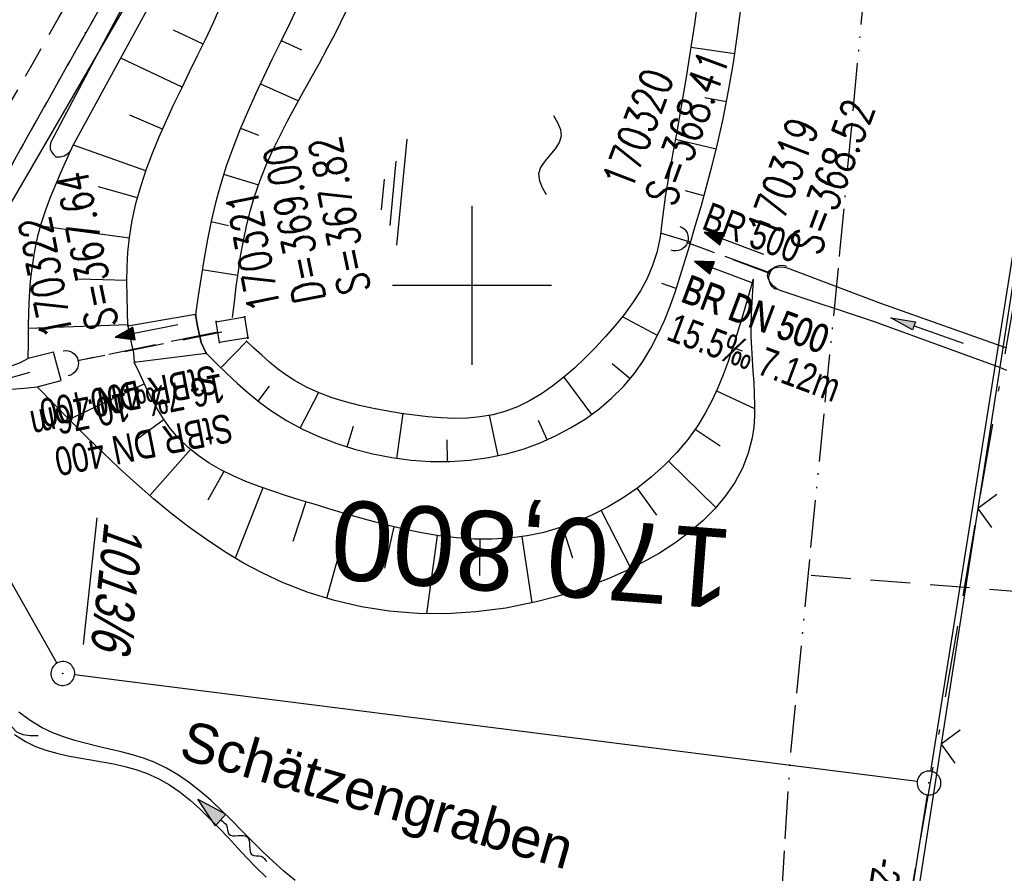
# Model space of a CAD drawing. Extents: x 509531 to 509917, y 454649 to 455599.
# Tile 19 of 26: x 509672 to 509733, y 455363 to 455417. Entities that reach past the tile are written whole.
import ezdxf
from ezdxf.enums import TextEntityAlignment as Align

# ---------------------------------------------------------------- set-up
doc = ezdxf.new("R2010")
doc.units = 0
doc.header["$LTSCALE"] = 10
doc.header["$MEASUREMENT"] = 0
for name, pattern in [('ACAD_ISO13W100', [36, 12, -3, 12, -3, 0, -3, 0, -3]), ('ACAD_ISO16W100', [73, 15, -6.5, 15, -6.5, 15, -7, 1, -7]), ('AUSGEZOGEN', [0]), ('LT00', [0]), ('LT11', [0.3, 0.2, -0.1]), ('LT12', [0.4, 0.3, -0.1]), ('LT17', [0.15, 0.1, -0.05]), ('STRICHLINIE2', [0.375, 0.25, -0.125])]:
    doc.linetypes.add(name, pattern=pattern)
doc.layers.get('0').update_dxf_attribs({"linetype": 'LT00'})
for name, color, linetype in [('--EK_FBR', 1, 'LT00'), ('--EK_Halt-Pfeil', 4, 'LT00'), ('--EK_Haltung', 7, 'STRICHLINIE2'), ('--EK_Haltung-Text', 140, 'LT00'), ('--EK_RRB', 181, 'LT00'), ('--EK_RRB_SYMB', 181, 'LT00'), ('--EK_Schacht-Text', 5, 'LT00'), ('--EK_ST-93-1', 30, 'LT17'), ('--EL_DFK_AB_L', 21, 'LT00'), ('--EL_DFK_AB_P', 7, 'LT00'), ('--EL_Halt-Pfeil', 4, 'LT00'), ('--EL_Haltung', 182, 'STRICHLINIE2'), ('--EL_Haltung-Text', 182, 'LT00'), ('--EL_RRB', 181, 'LT00'), ('--FLIEßRICHTPFEIL', 180, 'Continuous'), ('--WASSER_NUTZUNG', 180, 'Continuous'), ('ABSTAND', 8, 'LT00'), ('BAB-KABEL', 220, 'ACAD_ISO16W100'), ('DFK_AB_FLNR', 7, 'Continuous'), ('DFK_AB_L', 21, 'LT00'), ('DFK_AB_P', 7, 'LT00'), ('DL', 182, 'LT12'), ('DL_PFEIL', 201, 'LT00'), ('DL_TEXT', 182, 'LT00'), ('GASLTG', 250, 'ACAD_ISO13W100'), ('GEWÄSSERNAME', 255, 'Continuous'), ('PFEIL', 140, 'AUSGEZOGEN'), ('V116_BOESCH', 250, 'LT00'), ('V116_BOSCHUNG', 250, 'LT00'), ('V116_FELDWEG', 250, 'LT11'), ('V116_GRABEN', 250, 'LT00'), ('V116_MOENCH', 182, 'LT00'), ('V116_RASTER', 250, 'LT00'), ('V116_RAUHGE', 250, 'LT00'), ('V116_UB_MOEN', 1, 'LT00'), ('V116_UK_DURCH', 182, 'LT00'), ('V116_ZAUN', 40, 'LT00')]:
    doc.layers.add(name, color=color, linetype=linetype)
doc.styles.add('Beschrift', font='ARIAL.TTF')
doc.styles.add('Haltungsbeschriftung', font='ARIAL.TTF', dxfattribs={"width": 0.75})
doc.styles.add('schachtbeschriftung', font='romans.shx', dxfattribs={"width": 0.75, "height": 2})
doc.styles.get("Standard").update_dxf_attribs({"font": 'ARIAL.TTF'})

# ---------------------------------------------------------------- blocks, each defined once
blk = doc.blocks.new('SYMB0003')
at = {"color": 0, "linetype": 'ByBlock'}
for p, q in [((-0.015712, 0), (0.010166, 0.012015)), ((0, -0.021257), (-0.015712, 0)), ((0.010166, 0.012015), (0, -0.021257))]:
    blk.add_line(p, q, dxfattribs=at)
for points in [[(-0.031395, 0.499013), (-0.093691, 0.491144), (-0.154509, 0.475528), (-0.21289, 0.452414), (-0.267913, 0.422164), (-0.318712, 0.385257), (-0.364484, 0.342274), (-0.404509, 0.293893), (-0.438154, 0.240877), (-0.464888, 0.184062), (-0.484292, 0.124345), (-0.496058, 0.062667), (-0.5, 0)], [(0.5, 0), (0.496057, 0.062667), (0.484292, 0.124345), (0.464888, 0.184062), (0.438153, 0.240877), (0.404509, 0.293893), (0.364484, 0.342274), (0.318712, 0.385257), (0.267913, 0.422164), (0.21289, 0.452414), (0.154509, 0.475528), (0.093691, 0.491144), (0.031395, 0.499013), (-0.031395, 0.499013)], [(-0.5, 0), (-0.496058, -0.062667), (-0.484292, -0.124345), (-0.464888, -0.184062), (-0.438154, -0.240877), (-0.404509, -0.293893), (-0.364485, -0.342274), (-0.318712, -0.385257), (-0.267914, -0.422164), (-0.21289, -0.452414), (-0.154509, -0.475529), (-0.093691, -0.491144), (-0.031395, -0.499014), (0.031395, -0.499014)], [(0.031395, -0.499014), (0.093691, -0.491144), (0.154509, -0.475529), (0.21289, -0.452414), (0.267914, -0.422164), (0.318712, -0.385257), (0.364485, -0.342274), (0.404509, -0.293893), (0.438154, -0.240877), (0.464889, -0.184062), (0.484292, -0.124345), (0.496058, -0.062667), (0.5, 0)]]:
    blk.add_lwpolyline(points, dxfattribs=at)
blk = doc.blocks.new('FLIEßRICHTPFEIL')
at = {"layer": '--FLIEßRICHTPFEIL'}
blk.add_hatch(color=256, dxfattribs=at).paths.add_polyline_path([(-1.95, 0.4875), (-1.95, -0.4875), (0, 0)])
for p, q in [((-1.95, 0.4875), (-1.95, -0.4875)), ((-1.95, 0.4875), (0, 0)), ((0, 0), (-1.95, -0.4875))]:
    blk.add_line(p, q, dxfattribs=at)
at = {"layer": '--FLIEßRICHTPFEIL', "start_tangent": (-1, 0), "end_tangent": (-1, 0)}
blk.add_spline([(-1.95, 0), (-2.4375, 0), (-2.925, 0.325), (-3.4125, 0), (-3.9, -0.325), (-4.3875, 0), (-4.875, 0.325), (-5.3625, 0), (-5.85, 0)], degree=3, dxfattribs=at)
blk = doc.blocks.new('SYMB7251')
at = {"color": 0, "linetype": 'ByBlock'}
for points in [[(-0.25, 0), (-0.208333, 0.028889), (-0.166667, 0.051111), (-0.125, 0.06), (-0.083333, 0.051111), (-0.041667, 0.028889), (0, 0)], [(0, 0), (0.041667, -0.028889), (0.083333, -0.051111), (0.125, -0.06), (0.166667, -0.051111), (0.208333, -0.028889), (0.25, 0)]]:
    blk.add_lwpolyline(points, dxfattribs=at)
blk = doc.blocks.new('Pfreil3')
at = {"layer": 'PFEIL'}
blk.add_hatch(color=256, dxfattribs=at).paths.add_polyline_path([(-1.549, 0.273), (-1.549, -0.273), (0, 0)])
for p, q in [((-1.549, 0), (-4.831, 0)), ((-1.549, -0.273), (-1.549, 0.273)), ((-1.549, 0.273), (0, 0)), ((0, 0), (-1.549, -0.273))]:
    blk.add_line(p, q, dxfattribs=at)
blk = doc.blocks.new('SYMB1107')
at = {"color": 0, "linetype": 'ByBlock'}
for points in [[(-0.2, 0), (-0.196157, 0.039018), (-0.184776, 0.076537), (-0.166294, 0.111114), (-0.141421, 0.141421), (-0.111114, 0.166294), (-0.076537, 0.184776), (-0.039018, 0.196157), (0, 0.2)], [(0, 0.2), (0.039018, 0.196157), (0.076537, 0.184776), (0.111114, 0.166294), (0.141421, 0.141421), (0.166294, 0.111114), (0.184776, 0.076537), (0.196157, 0.039018), (0.2, 0)]]:
    blk.add_lwpolyline(points, dxfattribs=at)
blk = doc.blocks.new('SYMB0011')
at = {"color": 0, "linetype": 'ByBlock'}
for p, q in [((0.5, 0), (-0.5, 0)), ((0, 0.5), (0, -0.5))]:
    blk.add_line(p, q, dxfattribs=at)
blk = doc.blocks.new('SYMB0024')
at = {"color": 0, "linetype": 'ByBlock'}
for p, q in [((-0.5, 0.5), (0, 0)), ((0, 0), (0.5, 0.5))]:
    blk.add_line(p, q, dxfattribs=at)
blk = doc.blocks.new('WASSER2')
at = {"layer": '--EK_RRB_SYMB'}
for p, q in [((-0.3349, 0), (0.3349, 0)), ((-0.1913, -0.0543), (0.2151, -0.0543)), ((-0.071, -0.1164), (0.123, -0.1164))]:
    blk.add_line(p, q, dxfattribs=at)
blk = doc.blocks.new('SYMB0070')
at = {"color": 0, "linetype": 'ByBlock'}
for p, q in [((-0.5, 0), (0.2, 0)), ((0.5, 0), (0.2, 0.1)), ((0.2, 0.1), (0.2, 0)), ((0.468, 0), (0.21, 0.086)), ((0.21, 0.086), (0.21, -0.086)), ((0.21, -0.086), (0.468, 0)), ((0.22, -0.072), (0.437, 0)), ((0.23, -0.058), (0.405, 0)), ((0.24, -0.045), (0.374, 0)), ((0.342, 0), (0.25, 0.031)), ((0.25, 0.031), (0.25, -0.031)), ((0.25, -0.031), (0.342, 0)), ((0.26, -0.017), (0.31, 0)), ((0.27, -0.003), (0.279, 0))]:
    blk.add_line(p, q, dxfattribs=at)
for points in [[(0.2, 0), (0.2, -0.1), (0.5, 0)], [(0.437, 0), (0.22, 0.072), (0.22, -0.072)], [(0.405, 0), (0.23, 0.058), (0.23, -0.058)], [(0.374, 0), (0.24, 0.045), (0.24, -0.045)], [(0.31, 0), (0.26, 0.017), (0.26, -0.017)], [(0.279, 0), (0.27, 0.003), (0.27, -0.003)]]:
    blk.add_lwpolyline(points, dxfattribs=at)

msp = doc.modelspace()

# ---------------------------------------------------------------- linework, layer by layer
at = {"layer": '--EK_FBR', "linetype": 'LT11', "flags": 128}
for points in [[(509657.369, 455386.928), (509658.712, 455389.416), (509660.058, 455391.902), (509661.408, 455394.386), (509662.765, 455396.867), (509664.347, 455399.733), (509665.941, 455402.593), (509667.543, 455405.449), (509669.154, 455408.3), (509670.77, 455411.148), (509672.39, 455413.993), (509674.013, 455416.837), (509676.223, 455420.707), (509678.434, 455424.577), (509680.643, 455428.448), (509682.848, 455432.32), (509685.048, 455436.195), (509687.242, 455440.073), (509688.708, 455442.676), (509690.173, 455445.28), (509691.639, 455447.884), (509693.107, 455450.486), (509694.58, 455453.085), (509696.06, 455455.681), (509697.55, 455458.272), (509699.051, 455460.857), (509700.566, 455463.435), (509701.797, 455465.504), (509703.035, 455467.57), (509704.279, 455469.633), (509705.526, 455471.693), (509706.772, 455473.754), (509708.017, 455475.815), (509709.256, 455477.877), (509710.488, 455479.943), (509711.709, 455482.013), (509712.918, 455484.088), (509714.112, 455486.171), (509715.299, 455488.28), (509716.472, 455490.396), (509717.634, 455492.518), (509718.788, 455494.645), (509719.938, 455496.777), (509721.086, 455498.912), (509722.238, 455501.049), (509722.825, 455502.133)], [(509725.717, 455502.437), (509725.185, 455501.472), (509723.904, 455499.139), (509722.624, 455496.809), (509721.342, 455494.485), (509720.054, 455492.166), (509718.758, 455489.852), (509717.451, 455487.546), (509716.129, 455485.247), (509714.785, 455482.947), (509713.426, 455480.654), (509712.054, 455478.366), (509710.674, 455476.082), (509709.287, 455473.8), (509707.896, 455471.519), (509706.506, 455469.238), (509705.118, 455466.954), (509703.736, 455464.667), (509702.362, 455462.376), (509700.84, 455459.808), (509699.331, 455457.234), (509697.832, 455454.654), (509696.342, 455452.07), (509694.859, 455449.482), (509693.38, 455446.892), (509691.905, 455444.3), (509690.43, 455441.707), (509688.954, 455439.115), (509687.06, 455435.798), (509685.163, 455432.481), (509683.265, 455429.166), (509681.369, 455425.849), (509679.475, 455422.531), (509677.586, 455419.21), (509675.704, 455415.884), (509673.842, 455412.574), (509671.986, 455409.259), (509670.136, 455405.942), (509668.289, 455402.623), (509666.444, 455399.302), (509664.599, 455395.982), (509662.741, 455392.644), (509660.883, 455389.307), (509659.023, 455385.97)]]:
    msp.add_lwpolyline(points, dxfattribs=at)
at = {"layer": '--EK_Haltung'}
for p, q in [((509718.76, 455400.729), (509713.499, 455402.699)), ((509684.262, 455397.046), (509675.176, 455395.242))]:
    msp.add_line(p, q, dxfattribs=at)
at = {"layer": '--EK_RRB'}
msp.add_lwpolyline([(509689.043, 455417.56), (509688.511, 455416.451), (509687.973, 455415.344), (509687.434, 455414.238), (509686.9, 455413.129), (509686.378, 455412.016), (509685.875, 455410.898), (509685.396, 455409.772), (509684.948, 455408.637), (509684.538, 455407.49), (509684.171, 455406.329), (509683.861, 455405.19), (509683.592, 455404.038), (509683.356, 455402.876), (509683.147, 455401.705), (509682.959, 455400.529), (509682.783, 455399.348), (509682.615, 455398.165), (509682.721, 455397.428), (509682.954, 455396.404), (509683.28, 455395.726), (509683.927, 455395.084), (509684.579, 455394.449), (509685.242, 455393.829), (509685.92, 455393.23), (509686.62, 455392.66), (509687.347, 455392.126), (509688.322, 455391.503), (509689.343, 455390.949), (509690.403, 455390.463), (509691.495, 455390.044), (509692.613, 455389.691), (509693.75, 455389.402), (509694.954, 455389.167), (509696.168, 455389.005), (509697.387, 455388.92), (509698.609, 455388.915), (509699.828, 455388.995), (509701.042, 455389.163), (509702.245, 455389.424), (509703.268, 455389.724), (509704.273, 455390.093), (509705.253, 455390.529), (509706.2, 455391.029), (509707.107, 455391.593), (509707.967, 455392.217), (509708.771, 455392.899), (509709.514, 455393.638), (509710.186, 455394.432), (509710.745, 455395.217), (509711.245, 455396.043), (509711.692, 455396.902), (509712.093, 455397.79), (509712.456, 455398.701), (509712.787, 455399.629), (509713.095, 455400.568), (509713.386, 455401.514), (509713.668, 455402.459), (509714.039, 455403.716), (509714.401, 455404.966), (509714.75, 455406.215), (509715.083, 455407.465), (509715.394, 455408.72), (509715.783, 455410.468), (509716.128, 455412.229), (509716.432, 455414.002), (509716.699, 455415.782), (509716.934, 455417.566)], dxfattribs=at)
at = {"layer": '--EK_ST-93-1', "ltscale": 2.5}
msp.add_line((509761.203, 455378.65), (509721.321, 455381.742), dxfattribs=at)
at = {"layer": '--EL_DFK_AB_L'}
for p, q in [((509742.924, 455529.03), (509664.517, 455394.067)), ((509728.858, 455369.44), (509744.363, 455467.218)), ((509664.511, 455392.767), (509673.89, 455376.241)), ((509727.996, 455368.794), (509675.004, 455375.496)), ((509728.623, 455367.959), (509725.608, 455348.94))]:
    msp.add_line(p, q, dxfattribs=at)
at = {"layer": '--EL_Haltung'}
for p, q in [((509718.76, 455400.729), (509713.499, 455402.699)), ((509684.262, 455397.046), (509675.176, 455395.242))]:
    msp.add_line(p, q, dxfattribs=at)
at = {"layer": '--EL_RRB'}
msp.add_lwpolyline([(509689.043, 455417.56), (509688.511, 455416.451), (509687.973, 455415.344), (509687.434, 455414.238), (509686.9, 455413.129), (509686.378, 455412.016), (509685.875, 455410.898), (509685.396, 455409.772), (509684.948, 455408.637), (509684.538, 455407.49), (509684.171, 455406.329), (509683.861, 455405.19), (509683.592, 455404.038), (509683.356, 455402.876), (509683.147, 455401.705), (509682.959, 455400.529), (509682.783, 455399.348), (509682.615, 455398.165), (509682.721, 455397.428), (509682.954, 455396.404), (509683.28, 455395.726), (509683.927, 455395.084), (509684.579, 455394.449), (509685.242, 455393.829), (509685.92, 455393.23), (509686.62, 455392.66), (509687.347, 455392.126), (509688.322, 455391.503), (509689.343, 455390.949), (509690.403, 455390.463), (509691.495, 455390.044), (509692.613, 455389.691), (509693.75, 455389.402), (509694.954, 455389.167), (509696.168, 455389.005), (509697.387, 455388.92), (509698.609, 455388.915), (509699.828, 455388.995), (509701.042, 455389.163), (509702.245, 455389.424), (509703.268, 455389.724), (509704.273, 455390.093), (509705.253, 455390.529), (509706.2, 455391.029), (509707.107, 455391.593), (509707.967, 455392.217), (509708.771, 455392.899), (509709.514, 455393.638), (509710.186, 455394.432), (509710.745, 455395.217), (509711.245, 455396.043), (509711.692, 455396.902), (509712.093, 455397.79), (509712.456, 455398.701), (509712.787, 455399.629), (509713.095, 455400.568), (509713.386, 455401.514), (509713.668, 455402.459), (509714.039, 455403.716), (509714.401, 455404.966), (509714.75, 455406.215), (509715.083, 455407.465), (509715.394, 455408.72), (509715.783, 455410.468), (509716.128, 455412.229), (509716.432, 455414.002), (509716.699, 455415.782), (509716.934, 455417.566)], dxfattribs=at)
at = {"layer": 'BAB-KABEL', "ltscale": 0.03, "flags": 128}
msp.add_lwpolyline([(509744.429, 455587.154), (509744.884, 455574.421), (509745.016, 455570.734), (509745.41, 455559.935), (509746.463, 455539.739), (509746.856, 455517.321), (509747.254, 455499.237), (509747.254, 455483.303), (509746.991, 455479.089), (509746.072, 455473.114), (509741.72, 455446.586), (509735.262, 455405.826), (509727.746, 455362.593), (509727.087, 455349.484), (509725.641, 455318.867), (509724.573, 455296.05), (509722.061, 455252.912), (509719.952, 455223.627), (509716.984, 455184.525), (509714.991, 455143.773), (509710.809, 455095.309), (509707.539, 455064.12), (509704.454, 455036.725), (509702.097, 455030.386), (509690.677, 455027.125), (509685.781, 455001.292), (509698.684, 454988.554), (509687.296, 454943.017), (509685.237, 454936.132), (509682.276, 454911.563), (509678.853, 454889.212), (509677.029, 454864.133), (509675.207, 454842.293), (509675.207, 454838.88), (509674.576, 454831.129), (509663.944, 454792.585), (509656.038, 454760.97), (509649.8, 454731.909), (509645.386, 454711.52), (509640.677, 454673.985), (509632.766, 454668.852)], dxfattribs=at)
at = {"layer": 'DFK_AB_L'}
for p, q in [((509742.924, 455529.03), (509664.517, 455394.067)), ((509728.858, 455369.44), (509744.363, 455467.218)), ((509664.511, 455392.767), (509673.89, 455376.241)), ((509727.996, 455368.794), (509675.004, 455375.496)), ((509728.623, 455367.959), (509725.608, 455348.94))]:
    msp.add_line(p, q, dxfattribs=at)
at = {"layer": 'DL'}
for p, q in [((509718.727, 455400.783), (509713.545, 455402.682)), ((509684.015, 455397.061), (509675.223, 455395.261))]:
    msp.add_line(p, q, dxfattribs=at)
at = {"layer": 'GASLTG', "ltscale": 0.025, "flags": 128}
msp.add_lwpolyline([(509732.412, 455588.47), (509731.559, 455550.215), (509730.863, 455531.773), (509729.977, 455496.071), (509729.817, 455473.793), (509723.139, 455402.323), (509719.992, 455370.227), (509719.32, 455359.341), (509718.219, 455346.92), (509717.576, 455329.178), (509717.027, 455313.894), (509716.011, 455279.64), (509715.623, 455261.049), (509714.406, 455253.668), (509713.55, 455245.775), (509712.753, 455238.464), (509710.106, 455214.892), (509700.768, 455126.624), (509692.786, 455066.172), (509691.898, 455059.057), (509688.483, 455033.75), (509683.036, 454993.781), (509674.834, 454936.521), (509667.273, 454889.447), (509660.75, 454850.407), (509657.904, 454839.06), (509646.1, 454798.179), (509643.654, 454788.347), (509640.958, 454775.409), (509638.389, 454763.73), (509630.009, 454722.145), (509625.515, 454700.413), (509623.56, 454684.933), (509621.446, 454670.091)], dxfattribs=at)
at = {"layer": 'V116_BOESCH'}
for points in [[(509714.21, 455418.159), (509713.98, 455416.429), (509713.726, 455414.699), (509713.451, 455412.971), (509713.158, 455411.246), (509712.85, 455409.525), (509712.674, 455408.572), (509712.499, 455407.62), (509712.331, 455406.667), (509712.174, 455405.713), (509712.033, 455404.755), (509711.914, 455403.794), (509711.866, 455403.354), (509711.808, 455402.918), (509711.627, 455402.066), (509711.357, 455401.24), (509711.008, 455400.44), (509710.589, 455399.664), (509710.11, 455398.911), (509709.578, 455398.179), (509709.004, 455397.467), (509708.397, 455396.774), (509707.764, 455396.099), (509707.121, 455395.448), (509706.46, 455394.821), (509705.781, 455394.228), (509705.083, 455393.676), (509704.363, 455393.176), (509703.621, 455392.735), (509702.854, 455392.362), (509702.061, 455392.066), (509701.295, 455391.863), (509700.507, 455391.728), (509699.703, 455391.655), (509698.884, 455391.635), (509698.054, 455391.661), (509697.218, 455391.727), (509696.377, 455391.826), (509695.536, 455391.949), (509694.698, 455392.091), (509693.801, 455392.26), (509692.915, 455392.449), (509692.046, 455392.669), (509691.197, 455392.926), (509690.374, 455393.23), (509689.582, 455393.589), (509688.824, 455394.011), (509688.286, 455394.368), (509687.767, 455394.757), (509687.262, 455395.173), (509686.767, 455395.609), (509686.28, 455396.058), (509685.797, 455396.513)], [(509678.354, 455397.437), (509678.322, 455398.374), (509678.298, 455399.31), (509678.29, 455400.242), (509678.308, 455401.17), (509678.358, 455402.091), (509678.45, 455403.003), (509678.624, 455404.086), (509678.862, 455405.157), (509679.157, 455406.216), (509679.503, 455407.265), (509679.892, 455408.306), (509680.317, 455409.339), (509680.771, 455410.367), (509681.247, 455411.391), (509681.738, 455412.411), (509682.237, 455413.431), (509682.736, 455414.45), (509683.228, 455415.471), (509683.707, 455416.494), (509684.282, 455417.786)], [(509689.043, 455417.56), (509688.511, 455416.451), (509687.973, 455415.344), (509687.434, 455414.238), (509686.9, 455413.129), (509686.378, 455412.016), (509685.875, 455410.898), (509685.396, 455409.772), (509684.948, 455408.637), (509684.538, 455407.49), (509684.171, 455406.329), (509683.861, 455405.19), (509683.592, 455404.038), (509683.356, 455402.876), (509683.147, 455401.705), (509682.959, 455400.529), (509682.783, 455399.348), (509682.615, 455398.165)], [(509683.28, 455395.726), (509683.927, 455395.084), (509684.579, 455394.449), (509685.242, 455393.829), (509685.92, 455393.23), (509686.62, 455392.66), (509687.347, 455392.126), (509688.322, 455391.503), (509689.343, 455390.949), (509690.403, 455390.463), (509691.495, 455390.044), (509692.613, 455389.691), (509693.75, 455389.402), (509694.954, 455389.167), (509696.168, 455389.005), (509697.387, 455388.92), (509698.609, 455388.915), (509699.828, 455388.995), (509701.042, 455389.163), (509702.245, 455389.424), (509703.268, 455389.724), (509704.273, 455390.093), (509705.253, 455390.529), (509706.2, 455391.029), (509707.107, 455391.593), (509707.967, 455392.217), (509708.771, 455392.899), (509709.514, 455393.638), (509710.186, 455394.432), (509710.745, 455395.217), (509711.245, 455396.043), (509711.692, 455396.902), (509712.093, 455397.79), (509712.456, 455398.701), (509712.787, 455399.629), (509713.095, 455400.568), (509713.386, 455401.514), (509713.668, 455402.459), (509714.039, 455403.716), (509714.401, 455404.966), (509714.75, 455406.215), (509715.083, 455407.465), (509715.394, 455408.72), (509715.783, 455410.468), (509716.128, 455412.229), (509716.432, 455414.002), (509716.699, 455415.782), (509716.934, 455417.566)], [(509684.936, 455397.983), (509685.049, 455398.952), (509685.168, 455399.919), (509685.299, 455400.883), (509685.445, 455401.841), (509685.614, 455402.791), (509685.811, 455403.732), (509686.041, 455404.663), (509686.31, 455405.58), (509686.647, 455406.551), (509687.028, 455407.507), (509687.448, 455408.45), (509687.899, 455409.383), (509688.374, 455410.308), (509688.869, 455411.227), (509689.375, 455412.142), (509689.886, 455413.056), (509690.395, 455413.971), (509690.896, 455414.889), (509691.383, 455415.813), (509692.09, 455417.242)], [(509672.091, 455395.404), (509672.092, 455396.384), (509672.099, 455397.362), (509672.121, 455398.337), (509672.165, 455399.308), (509672.237, 455400.271), (509672.346, 455401.227), (509672.497, 455402.172), (509672.699, 455403.106), (509672.926, 455403.928), (509673.192, 455404.741), (509673.49, 455405.546), (509673.814, 455406.346), (509674.159, 455407.14), (509674.516, 455407.932), (509674.879, 455408.723)], [(509717.684, 455400.38), (509717.633, 455399.664), (509717.587, 455398.946), (509717.553, 455398.226), (509717.534, 455397.502), (509717.537, 455396.774), (509717.564, 455396.055), (509717.608, 455395.333), (509717.66, 455394.611), (509717.71, 455393.891), (509717.749, 455393.175), (509717.769, 455392.467), (509717.76, 455391.769), (509717.712, 455391.084), (509717.617, 455390.414), (509717.371, 455389.437), (509717.004, 455388.501), (509716.525, 455387.608), (509715.943, 455386.757), (509715.267, 455385.95), (509714.505, 455385.187), (509713.665, 455384.468), (509712.756, 455383.794), (509711.786, 455383.166), (509710.765, 455382.583), (509709.701, 455382.048), (509708.601, 455381.559), (509707.476, 455381.118), (509706.333, 455380.725), (509705.18, 455380.381), (509704.027, 455380.087), (509702.123, 455379.706), (509700.244, 455379.46), (509698.394, 455379.347), (509696.576, 455379.365), (509694.793, 455379.51), (509693.049, 455379.779), (509691.347, 455380.171), (509689.691, 455380.682), (509688.083, 455381.31), (509686.843, 455381.888), (509685.634, 455382.534), (509684.453, 455383.241), (509683.297, 455384.005), (509682.165, 455384.82), (509681.054, 455385.681), (509679.961, 455386.583), (509678.886, 455387.521), (509677.824, 455388.49), (509676.774, 455389.485), (509675.733, 455390.5), (509674.699, 455391.53), (509673.67, 455392.571), (509672.643, 455393.617)], [(509717.684, 455400.38), (509717.351, 455399.224), (509717.012, 455398.068), (509716.66, 455396.913), (509716.388, 455396.061), (509716.099, 455395.215), (509715.788, 455394.377), (509715.448, 455393.552), (509715.072, 455392.743), (509714.655, 455391.955), (509714.191, 455391.191), (509713.566, 455390.313), (509712.871, 455389.478), (509712.111, 455388.691), (509711.294, 455387.953), (509710.425, 455387.268), (509709.512, 455386.64), (509708.561, 455386.072), (509707.578, 455385.567), (509706.569, 455385.129), (509705.543, 455384.76), (509704.504, 455384.464), (509703.459, 455384.245), (509702.353, 455384.097), (509701.247, 455384.032), (509700.14, 455384.04), (509699.033, 455384.115), (509697.924, 455384.25), (509696.814, 455384.437), (509695.7, 455384.668), (509694.583, 455384.937), (509693.462, 455385.234), (509692.336, 455385.554), (509691.206, 455385.889), (509690.069, 455386.231), (509689.195, 455386.495), (509688.323, 455386.764), (509687.459, 455387.045), (509686.608, 455387.343), (509685.777, 455387.664), (509684.972, 455388.013), (509684.197, 455388.398), (509683.46, 455388.823), (509682.765, 455389.294), (509682.119, 455389.817), (509681.528, 455390.398), (509681.039, 455390.981), (509680.593, 455391.61), (509680.183, 455392.277), (509679.801, 455392.974), (509679.441, 455393.694), (509679.096, 455394.429), (509678.758, 455395.172)]]:
    msp.add_lwpolyline(points, dxfattribs=at)
at = {"layer": 'V116_BOSCHUNG'}
for p, q in [((509683.087, 455415.175), (509681.218, 455416.047)), ((509688.002, 455415.403), (509689.265, 455414.807)), ((509716.518, 455414.551), (509713.767, 455414.969)), ((509681.767, 455412.47), (509677.917, 455414.292)), ((509686.688, 455412.682), (509689.075, 455411.603)), ((509715.999, 455411.545), (509714.649, 455411.802)), ((509680.531, 455409.832), (509678.485, 455410.707)), ((509685.443, 455409.886), (509686.575, 455409.439)), ((509715.355, 455408.559), (509712.784, 455409.164)), ((509679.478, 455407.194), (509674.928, 455408.812)), ((509684.374, 455406.99), (509686.561, 455406.317)), ((509678.954, 455405.507), (509676.5, 455406.196)), ((509714.586, 455405.622), (509713.423, 455405.936)), ((509678.447, 455402.97), (509672.868, 455403.731)), ((509683.587, 455404.014), (509684.676, 455403.769)), ((509713.743, 455402.71), (509711.857, 455403.277)), ((509683.031, 455400.992), (509685.265, 455400.646)), ((509678.291, 455400.3), (509675.275, 455400.397)), ((509712.843, 455399.794), (509711.929, 455400.124)), ((509717.268, 455398.939), (509717.582, 455398.848)), ((509711.667, 455396.851), (509709.46, 455398.027)), ((509678.352, 455397.512), (509672.098, 455397.288)), ((509684.201, 455394.816), (509685.828, 455396.483)), ((509716.398, 455396.093), (509716.992, 455395.886)), ((509709.941, 455394.127), (509708.809, 455395.068)), ((509679.392, 455393.798), (509674.657, 455391.573)), ((509707.523, 455391.883), (509705.785, 455394.23)), ((509686.546, 455392.719), (509687.25, 455393.665)), ((509689.192, 455391.026), (509690.347, 455393.242)), ((509715.369, 455393.375), (509717.77, 455392.248)), ((509695.262, 455389.12), (509695.662, 455391.93)), ((509701.651, 455389.284), (509701.102, 455391.825)), ((509680.628, 455391.558), (509678.925, 455390.307)), ((509704.719, 455390.283), (509704.171, 455391.509)), ((509692.139, 455389.833), (509692.551, 455391.136)), ((509714.037, 455390.962), (509715.595, 455389.904)), ((509698.46, 455388.912), (509698.423, 455390.279)), ((509682.285, 455389.675), (509679.738, 455386.774)), ((509712.361, 455388.938), (509715.337, 455386.028)), ((509684.387, 455388.299), (509683.372, 455386.489)), ((509686.838, 455387.26), (509685.107, 455382.841)), ((509710.375, 455387.232), (509711.605, 455385.541)), ((509689.535, 455386.392), (509688.737, 455383.883)), ((509708.121, 455385.838), (509709.987, 455382.186)), ((509692.318, 455385.56), (509690.85, 455380.311)), ((509695.079, 455384.814), (509694.498, 455382.222)), ((509705.677, 455384.805), (509706.309, 455382.867)), ((509697.801, 455384.269), (509697.137, 455379.346)), ((509700.483, 455384.031), (509700.471, 455381.757)), ((509703.122, 455384.191), (509703.749, 455380.025))]:
    msp.add_line(p, q, dxfattribs=at)
at = {"layer": 'V116_FELDWEG', "flags": 128}
for points in [[(509657.369, 455386.928), (509658.712, 455389.416), (509660.058, 455391.902), (509661.408, 455394.386), (509662.765, 455396.867), (509664.347, 455399.733), (509665.941, 455402.593), (509667.543, 455405.449), (509669.154, 455408.3), (509670.77, 455411.148), (509672.39, 455413.993), (509674.013, 455416.837), (509676.223, 455420.707), (509678.434, 455424.577), (509680.643, 455428.448), (509682.848, 455432.32), (509685.048, 455436.195), (509687.242, 455440.073), (509688.708, 455442.676), (509690.173, 455445.28), (509691.639, 455447.884), (509693.107, 455450.486), (509694.58, 455453.085), (509696.06, 455455.681), (509697.55, 455458.272), (509699.051, 455460.857), (509700.566, 455463.435), (509701.797, 455465.504), (509703.035, 455467.57), (509704.279, 455469.633), (509705.526, 455471.693), (509706.772, 455473.754), (509708.017, 455475.815), (509709.256, 455477.877), (509710.488, 455479.943), (509711.709, 455482.013), (509712.918, 455484.088), (509714.112, 455486.171), (509715.299, 455488.28), (509716.472, 455490.396), (509717.634, 455492.518), (509718.788, 455494.645), (509719.938, 455496.777), (509721.086, 455498.912), (509722.238, 455501.049), (509723.395, 455503.187), (509724.562, 455505.326), (509725.741, 455507.465), (509726.937, 455509.602), (509727.793, 455511.111), (509728.654, 455512.62), (509729.515, 455514.131), (509730.371, 455515.645), (509731.217, 455517.162), (509732.048, 455518.684), (509732.86, 455520.213), (509733.646, 455521.75), (509734.403, 455523.295), (509735.126, 455524.851), (509735.808, 455526.419), (509736.447, 455527.999), (509737.035, 455529.594), (509737.569, 455531.204), (509738.044, 455532.83), (509738.472, 455534.544), (509738.835, 455536.275), (509739.138, 455538.023), (509739.384, 455539.785), (509739.58, 455541.559), (509739.729, 455543.344), (509739.837, 455545.139), (509739.907, 455546.941), (509739.945, 455548.748), (509739.956, 455550.56), (509739.943, 455552.373), (509739.912, 455554.188), (509739.868, 455556.001), (509739.815, 455557.811), (509739.712, 455560.946), (509739.597, 455564.068), (509739.474, 455567.181), (509739.342, 455570.285), (509739.205, 455573.384), (509739.063, 455576.478), (509738.919, 455579.571), (509738.774, 455582.663), (509738.629, 455585.757), (509738.535, 455587.799)], [(509740.608, 455587.572), (509740.681, 455586.008), (509740.826, 455582.887), (509740.97, 455579.768), (509741.111, 455576.648), (509741.247, 455573.526), (509741.378, 455570.401), (509741.502, 455567.27), (509741.618, 455564.131), (509741.724, 455560.983), (509741.82, 455557.824), (509741.87, 455555.95), (509741.911, 455554.072), (509741.938, 455552.194), (509741.947, 455550.315), (509741.933, 455548.439), (509741.89, 455546.567), (509741.816, 455544.701), (509741.703, 455542.842), (509741.549, 455540.991), (509741.348, 455539.151), (509741.095, 455537.324), (509740.785, 455535.51), (509740.415, 455533.712), (509739.979, 455531.932), (509739.512, 455530.293), (509738.988, 455528.67), (509738.412, 455527.061), (509737.789, 455525.465), (509737.123, 455523.882), (509736.418, 455522.31), (509735.679, 455520.748), (509734.91, 455519.195), (509734.116, 455517.65), (509733.301, 455516.112), (509732.469, 455514.58), (509731.626, 455513.053), (509730.776, 455511.53), (509729.922, 455510.01), (509729.07, 455508.491), (509727.765, 455506.149), (509726.472, 455503.809), (509725.185, 455501.472), (509723.904, 455499.139), (509722.624, 455496.809), (509721.342, 455494.485), (509720.054, 455492.166), (509718.758, 455489.852), (509717.451, 455487.546), (509716.129, 455485.247), (509714.785, 455482.947), (509713.426, 455480.654), (509712.054, 455478.366), (509710.674, 455476.082), (509709.287, 455473.8), (509707.896, 455471.519), (509706.506, 455469.238), (509705.118, 455466.954), (509703.736, 455464.667), (509702.362, 455462.376), (509700.84, 455459.808), (509699.331, 455457.234), (509697.832, 455454.654), (509696.342, 455452.07), (509694.859, 455449.482), (509693.38, 455446.892), (509691.905, 455444.3), (509690.43, 455441.707), (509688.954, 455439.115), (509687.06, 455435.798), (509685.163, 455432.481), (509683.265, 455429.166), (509681.369, 455425.849), (509679.475, 455422.531), (509677.586, 455419.21), (509675.704, 455415.884), (509673.842, 455412.574), (509671.986, 455409.259), (509670.136, 455405.942), (509668.289, 455402.623), (509666.444, 455399.302), (509664.599, 455395.982), (509662.741, 455392.644), (509660.883, 455389.307), (509659.023, 455385.97)]]:
    msp.add_lwpolyline(points, dxfattribs=at)
at = {"layer": 'V116_GRABEN'}
for points in [[(509690.87, 455439.029), (509690.34, 455438.398), (509689.815, 455437.764), (509689.297, 455437.125), (509688.791, 455436.477), (509687.966, 455435.354), (509687.181, 455434.202), (509686.43, 455433.026), (509685.708, 455431.829), (509685.009, 455430.617), (509684.329, 455429.393), (509683.66, 455428.161), (509682.998, 455426.926), (509681.404, 455423.934), (509679.817, 455420.944), (509678.235, 455417.956), (509676.657, 455414.969), (509675.082, 455411.983), (509673.509, 455408.997)], [(509674.879, 455408.723), (509689.529, 455435.584), (509692.049, 455438.485)], [(509673.509, 455408.997), (509673.463, 455408.794), (509673.475, 455408.586), (509673.545, 455408.389), (509673.667, 455408.22), (509673.831, 455408.092), (509674.096, 455408.086), (509674.353, 455408.154), (509674.58, 455408.291), (509674.76, 455408.486), (509674.879, 455408.723)], [(509733.632, 455394.639), (509733.193, 455394.831), (509725.314, 455397.695), (509719.373, 455399.676), (509719.157, 455399.784), (509718.951, 455399.952), (509718.775, 455400.158), (509718.647, 455400.382), (509718.588, 455400.603), (509718.616, 455400.802), (509718.727, 455400.947), (509718.903, 455401.055), (509719.122, 455401.125), (509719.362, 455401.156), (509719.599, 455401.146), (509719.81, 455401.095), (509725.697, 455398.877), (509733.604, 455396.062)], [(509688.869, 455362.567), (509688.153, 455363.16), (509687.465, 455363.779), (509686.798, 455364.417), (509686.147, 455365.065), (509685.506, 455365.715), (509684.868, 455366.359), (509684.228, 455366.988), (509683.58, 455367.595), (509682.918, 455368.171), (509682.236, 455368.707), (509681.529, 455369.197), (509680.79, 455369.631), (509680.013, 455370.001), (509679.34, 455370.255), (509678.643, 455370.472), (509677.929, 455370.662), (509677.204, 455370.836), (509676.473, 455371.005), (509675.744, 455371.18), (509675.022, 455371.373), (509674.313, 455371.594), (509673.624, 455371.855), (509672.961, 455372.166), (509672.2, 455372.621), (509671.489, 455373.158)], [(509671.229, 455371.745), (509671.922, 455371.303), (509672.542, 455371.006), (509673.195, 455370.767), (509673.876, 455370.573), (509674.578, 455370.414), (509675.294, 455370.277), (509676.018, 455370.154), (509676.743, 455370.03), (509677.463, 455369.897), (509678.171, 455369.742), (509678.861, 455369.555), (509679.525, 455369.324), (509680.264, 455368.987), (509680.965, 455368.584), (509681.634, 455368.123), (509682.275, 455367.612), (509682.894, 455367.06), (509683.496, 455366.476), (509684.087, 455365.867), (509684.672, 455365.244), (509685.255, 455364.614), (509685.843, 455363.985), (509686.44, 455363.367), (509687.052, 455362.768)]]:
    msp.add_lwpolyline(points, dxfattribs=at)
at = {"layer": 'V116_MOENCH'}
msp.add_lwpolyline([(509683.914, 455397.711), (509685.695, 455398.02), (509685.905, 455396.691), (509684.116, 455396.411), (509683.914, 455397.711)], dxfattribs=at)
at = {"layer": 'V116_RASTER'}
for p, q in [((509699.999, 455395), (509699.999, 455405)), ((509704.999, 455400), (509694.999, 455400))]:
    msp.add_line(p, q, dxfattribs=at)
at = {"layer": 'V116_RAUHGE'}
msp.add_lwpolyline([(509673.682, 455395.803), (509672.082, 455395.395), (509671.585, 455395.134), (509669.626, 455394.409), (509669.78, 455393.37), (509672.059, 455393.563), (509672.641, 455393.622), (509674.16, 455394.014), (509673.682, 455395.803)], dxfattribs=at)
at = {"layer": 'V116_UB_MOEN'}
msp.add_lwpolyline([(509683.28, 455395.726), (509682.954, 455396.404), (509682.721, 455397.428), (509682.615, 455398.165), (509678.354, 455397.437), (509678.53, 455396.481), (509678.708, 455395.741), (509678.758, 455395.172), (509683.28, 455395.726)], dxfattribs=at)
at = {"layer": 'V116_ZAUN'}
for p, q in [((509734.108, 455400.791), (509731.802, 455385.969)), ((509731.802, 455385.969), (509729.496, 455371.147)), ((509729.496, 455371.147), (509727.191, 455356.325))]:
    msp.add_line(p, q, dxfattribs=at)

# ---------------------------------------------------------------- block references
at = {"layer": '--EK_Halt-Pfeil', "yscale": 4, "zscale": 4}
for p, xscale, rotation in [((509716.479, 455402.651), 4.000000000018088, 159.4773400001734), ((509679.524, 455397.125), 3.99999999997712, 191.2264400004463)]:
    msp.add_blockref('SYMB0070', p, dxfattribs=dict(at, xscale=xscale, rotation=rotation))
at = {"layer": '--EK_RRB_SYMB', "xscale": 9.999999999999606, "yscale": 10, "zscale": 10, "rotation": 264.4992000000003}
msp.add_blockref('WASSER2', (509695.569, 455405.854), dxfattribs=at)
at = {"layer": '--EL_DFK_AB_P', "xscale": 1.500000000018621, "yscale": 1.5, "zscale": 1.5, "rotation": 264.7377099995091}
for p in [(509674.26, 455375.589), (509728.74, 455368.698)]:
    msp.add_blockref('SYMB0003', p, dxfattribs=at)
at = {"layer": '--EL_Halt-Pfeil', "yscale": 4, "zscale": 4}
for p, xscale, rotation in [((509716.479, 455402.651), 4.000000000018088, 159.4773400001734), ((509679.524, 455397.125), 3.99999999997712, 191.2264400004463)]:
    msp.add_blockref('SYMB0070', p, dxfattribs=dict(at, xscale=xscale, rotation=rotation))
at = {"layer": '--FLIEßRICHTPFEIL', "rotation": 138.0326020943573}
msp.add_blockref('FLIEßRICHTPFEIL', (509682.746, 455367.675), dxfattribs=at)
at = {"layer": '--WASSER_NUTZUNG', "zscale": 10}
for p, xscale, yscale, rotation in [((509704.897, 455408.193), 9.999999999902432, 10.00000000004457, 264.7377000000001), ((509670.677, 455373.139), 9.999999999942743, 10.00000000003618, 324.6263287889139)]:
    msp.add_blockref('SYMB7251', p, dxfattribs=dict(at, xscale=xscale, yscale=yscale, rotation=rotation))
at = {"layer": 'DFK_AB_P', "xscale": 1.500000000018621, "yscale": 1.5, "zscale": 1.5, "rotation": 264.7377099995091}
for p in [(509674.26, 455375.589), (509728.74, 455368.698)]:
    msp.add_blockref('SYMB0003', p, dxfattribs=at)
at = {"layer": 'DL_PFEIL', "yscale": 4, "zscale": 4}
for p, xscale, rotation in [((509715.853, 455400.823), 4.000000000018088, 159.4773400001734), ((509679.524, 455397.125), 3.999999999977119, 191.2264400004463)]:
    msp.add_blockref('SYMB0070', p, dxfattribs=dict(at, xscale=xscale, rotation=rotation))
at = {"layer": 'PFEIL'}
for p, rotation in [((509726.334, 455397.963), 160.7513110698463), ((509667.54, 455393.205), 195.9364705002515)]:
    msp.add_blockref('Pfreil3', p, dxfattribs=dict(at, rotation=rotation))
at = {"layer": 'V116_FELDWEG', "xscale": 0.09999999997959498, "yscale": 0.09999999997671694, "zscale": 0.1, "rotation": 263.7512999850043}
msp.add_blockref('SYMB0011', (509675.704, 455415.884), dxfattribs=at)
at = {"layer": 'V116_MOENCH', "xscale": 0.09999999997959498, "yscale": 0.09999999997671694, "zscale": 0.1, "rotation": 263.7512999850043}
for p in [(509682.617, 455398.142), (509685.695, 455398.02), (509678.376, 455397.466), (509683.914, 455397.711), (509684.116, 455396.411), (509685.905, 455396.691), (509683.262, 455395.73), (509678.775, 455395.175)]:
    msp.add_blockref('SYMB0011', p, dxfattribs=at)
at = {"layer": 'V116_UK_DURCH', "zscale": 4}
for p, xscale, yscale, rotation in [((509712.796, 455402.962), 4.000000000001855, 4.000000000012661, 249.462301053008), ((509719.462, 455400.467), 3.99999999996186, 4.000000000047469, 66.7344002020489), ((509674.44, 455395.097), 4.000000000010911, 3.999999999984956, 281.8877406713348)]:
    msp.add_blockref('SYMB1107', p, dxfattribs=dict(at, xscale=xscale, yscale=yscale, rotation=rotation))
at = {"layer": 'V116_ZAUN', "xscale": 2.099999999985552, "yscale": 2.099999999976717, "zscale": 2.1, "rotation": 261.1590699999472}
for p in [(509731.802, 455385.969), (509729.496, 455371.147)]:
    msp.add_blockref('SYMB0024', p, dxfattribs=at)

# ---------------------------------------------------------------- texts
at = {"layer": '--EK_Haltung-Text', "style": 'Haltungsbeschriftung', "width": 0.75}
for s, rotation, p in [('BR DN 500', -20.52266, (509713.031, 455399.004)), ('15.5‰ 7.12m', -20.52266, (509712.133, 455396.606)), ('16.7‰ 10.76m', -168.77356, (509684.229, 455394.467)), ('StBR DN 400', -168.77356, (509684.728, 455391.956))]:
    msp.add_text(s, height=1.8, rotation=rotation, dxfattribs=at).set_placement(p)
at = {"layer": '--EK_Schacht-Text', "style": 'schachtbeschriftung', "width": 0.75}
for s, rotation, p in [('S=368.41', 69.48071, (509712.707, 455404.864)), ('170320', 69.48071, (509710.01, 455405.874)), ('S=368.52', 69.47736, (509721.832, 455401.794)), ('170319', 69.47736, (509719.135, 455402.803)), ('S=367.82', -258.77356, (509693.611, 455399.679)), ('D=369.00', -258.77356, (509690.786, 455399.118)), ('S=367.64', -258.78125, (509677.736, 455397.477)), ('170321', -258.77356, (509687.961, 455398.558)), ('170322', -258.78125, (509674.911, 455396.917))]:
    msp.add_text(s, height=2, rotation=rotation, dxfattribs=at).set_placement(p)
at = {"layer": '--EK_ST-93-1', "style": 'Beschrift'}
msp.add_text('170,800', height=5, rotation=-184.3775, dxfattribs=at).set_placement((509716.335, 455382.125), align=Align.MIDDLE_LEFT)
at = {"layer": '--EL_Haltung-Text', "style": 'Haltungsbeschriftung', "width": 0.75}
for s, rotation, p in [('BR DN 500', -20.52266, (509713.072, 455399.023)), ('StBR DN 400', -168.77356, (509683.795, 455395.006))]:
    msp.add_text(s, height=1.8, rotation=rotation, dxfattribs=at).set_placement(p)
at = {"layer": 'ABSTAND', "width": 0.75}
msp.add_text(' -20.76-', height=1.8, rotation=-99.00682, dxfattribs=at).set_placement((509725.355, 455364.597))
at = {"layer": 'DFK_AB_FLNR', "oblique": 13.754, "width": 0.75}
msp.add_text('%%U1013/6', height=2.5, rotation=263.7513, dxfattribs=at).set_placement((509676.891, 455385.2))
at = {"layer": 'DL_TEXT', "style": 'Haltungsbeschriftung', "width": 0.75}
for s, rotation, p in [('BR 500', -20.52266, (509714.364, 455403.581)), ('StBR 400', -168.77356, (509683.795, 455395.006))]:
    msp.add_text(s, height=1.8, rotation=rotation, dxfattribs=at).set_placement(p)
at = {"layer": 'GEWÄSSERNAME', "insert": (509681.261, 455369.569), "char_height": 2.5, "attachment_point": 7, "rotation": 343.91994, "style": 'Beschrift'}
msp.add_mtext('Schätzengraben', dxfattribs=at)

doc.saveas('drawing.dxf')
